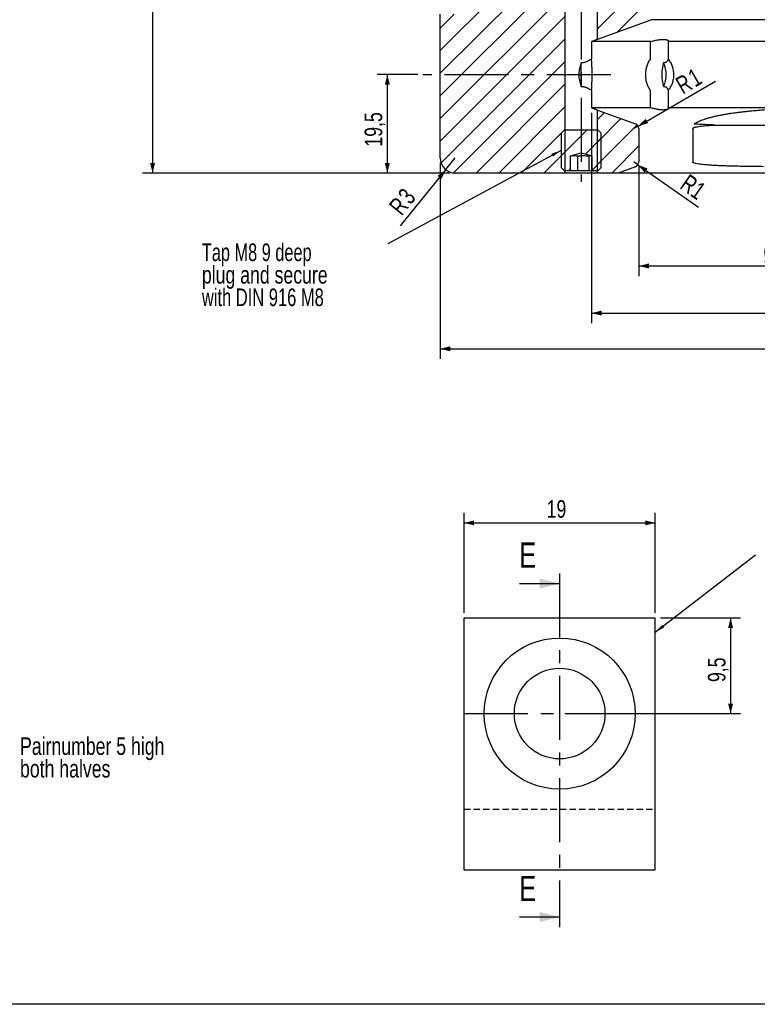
# Model space of a CAD drawing. Header units: millimetres. Extents: x 8 to 862, y 8 to 585.
# Tile 6 of 84: x 195 to 341, y 8 to 204. Entities that reach past the tile are written whole.
import ezdxf

# ---------------------------------------------------------------- set-up
doc = ezdxf.new("R2010")
doc.units = ezdxf.units.MM
doc.linetypes.add('CENTERX2', pattern=[20.32, 12.7, -2.54, 2.54, -2.54])
doc.linetypes.add('HIDDEN', pattern=[1.905, 1.27, -0.635])
for name, color, linetype in [('CENTERLINE', 4, 'CENTERX2'), ('DIMENSIONS', 2, 'Continuous'), ('HATCH', 3, 'Continuous'), ('HIDDEN', 3, 'HIDDEN'), ('TEXT', 2, 'Continuous')]:
    doc.layers.add(name, color=color, linetype=linetype)
doc.layers.add('OUTLINE', color=7, linetype='Continuous', lineweight=25)
doc.styles.add('SLDTEXTSTYLE0', font='TXT', dxfattribs={"width": 0.75})
doc.styles.add('SLDTEXTSTYLE3', font='TXT', dxfattribs={"width": 0.692308})
doc.styles.add('SLDTEXTSTYLE4', font='TXT', dxfattribs={"width": 0.7})
doc.dimstyles.new('SLDDIMSTYLE0', dxfattribs={"dimtxt": 3.5, "dimasz": 2, "dimexe": 0, "dimexo": 0.0625, "dimgap": 0.875, "dimtad": 1, "dimrnd": 1e-09, "dimzin": 12, "dimdsep": 46, "dimtxsty": 'SLDTEXTSTYLE0', "dimsah": 1, "dimcen": 0, "dimadec": 0, "dimazin": 3, "dimtfac": 1, "dimtofl": 0, "dimtmove": 0, "dimatfit": 3, "dimfxl": 0, "dimfrac": 2, "dimtolj": 1, "dimtzin": 12, "dimarcsym": 0})
doc.dimstyles.new('SLDDIMSTYLE1', dxfattribs={"dimtxt": 3.5, "dimasz": 2, "dimexe": 0, "dimexo": 0.0625, "dimgap": 0.875, "dimtad": 1, "dimdec": 0, "dimrnd": 1e-09, "dimzin": 12, "dimdsep": 46, "dimtxsty": 'SLDTEXTSTYLE0', "dimsah": 1, "dimcen": 0.09, "dimadec": 0, "dimazin": 3, "dimtfac": 1, "dimtdec": 0, "dimtofl": 0, "dimtmove": 0, "dimatfit": 3, "dimfxl": 0, "dimfrac": 2, "dimtolj": 1, "dimtzin": 12, "dimarcsym": 0})
doc.dimstyles.new('SLDDIMSTYLE12', dxfattribs={"dimtxt": 3.5, "dimasz": 2, "dimexe": 0, "dimexo": 0.0625, "dimgap": 0.875, "dimtad": 1, "dimdec": 1, "dimrnd": 1e-09, "dimzin": 12, "dimdsep": 46, "dimtxsty": 'SLDTEXTSTYLE0', "dimsah": 1, "dimcen": 0.09, "dimadec": 0, "dimazin": 3, "dimtfac": 1, "dimtdec": 1, "dimtmove": 0, "dimatfit": 0, "dimfxl": 0, "dimfrac": 2, "dimtolj": 1, "dimtzin": 12, "dimarcsym": 0})
doc.dimstyles.new('SLDDIMSTYLE15', dxfattribs={"dimtxt": 3.5, "dimasz": 2, "dimexe": 0, "dimexo": 0.0625, "dimgap": 0.875, "dimtad": 1, "dimdec": 1, "dimrnd": 1e-09, "dimzin": 12, "dimdsep": 46, "dimtxsty": 'SLDTEXTSTYLE0', "dimsah": 1, "dimcen": 0, "dimadec": 0, "dimazin": 3, "dimtfac": 1, "dimtdec": 1, "dimtofl": 0, "dimtmove": 0, "dimatfit": 3, "dimfxl": 0, "dimfrac": 2, "dimtolj": 1, "dimtzin": 12, "dimarcsym": 0})
doc.dimstyles.new('SLDDIMSTYLE16', dxfattribs={"dimtxt": 3.5, "dimasz": 2, "dimexe": 0, "dimexo": 0.0625, "dimgap": 0.875, "dimtad": 1, "dimdec": 1, "dimrnd": 1e-09, "dimzin": 12, "dimdsep": 46, "dimtxsty": 'SLDTEXTSTYLE0', "dimsah": 1, "dimcen": 0.09, "dimadec": 0, "dimazin": 3, "dimtol": 1, "dimtp": 0.02, "dimtm": 0.02, "dimtfac": 1, "dimtofl": 0, "dimtmove": 0, "dimatfit": 3, "dimfxl": 0, "dimfrac": 2, "dimtolj": 1, "dimarcsym": 0})
doc.dimstyles.new('SLDDIMSTYLE19', dxfattribs={"dimtxt": 0.18, "dimasz": 2, "dimexe": 0, "dimexo": 0.0625, "dimgap": 0, "dimtad": 0, "dimtih": 1, "dimtoh": 1, "dimdec": 0, "dimrnd": 1e-09, "dimzin": 0, "dimdsep": 46, "dimtxsty": 'Standard', "dimsah": 1, "dimcen": 0.09, "dimadec": 0, "dimazin": 0, "dimtfac": 2, "dimtdec": 0, "dimtofl": 0, "dimtmove": 0, "dimatfit": 3, "dimfxl": 0, "dimfrac": 2, "dimtolj": 1, "dimtzin": 0, "dimarcsym": 0})
doc.dimstyles.new('SLDDIMSTYLE2', dxfattribs={"dimtxt": 3.5, "dimasz": 2, "dimexe": 0, "dimexo": 0.0625, "dimgap": 0.875, "dimtad": 1, "dimrnd": 1e-09, "dimzin": 12, "dimdsep": 46, "dimtxsty": 'SLDTEXTSTYLE0', "dimsah": 1, "dimcen": 0.09, "dimadec": 0, "dimazin": 3, "dimtfac": 1, "dimtofl": 0, "dimtmove": 0, "dimatfit": 3, "dimfxl": 0, "dimfrac": 2, "dimtolj": 1, "dimtzin": 12, "dimarcsym": 0})
doc.dimstyles.new('SLDDIMSTYLE3', dxfattribs={"dimtxt": 3.5, "dimasz": 2, "dimexe": 0, "dimexo": 0.0625, "dimgap": 0.875, "dimtad": 1, "dimrnd": 1e-09, "dimzin": 12, "dimdsep": 46, "dimtxsty": 'SLDTEXTSTYLE0', "dimsah": 1, "dimcen": 0.09, "dimadec": 0, "dimazin": 3, "dimtol": 1, "dimtp": 0.05, "dimtm": 0.05, "dimtfac": 1, "dimtofl": 0, "dimtmove": 0, "dimatfit": 3, "dimfxl": 0, "dimfrac": 2, "dimtolj": 1, "dimarcsym": 0})
doc.dimstyles.new('SLDDIMSTYLE31', dxfattribs={"dimtxt": 3.5, "dimasz": 2, "dimexe": 0, "dimexo": 0.0625, "dimgap": 0.875, "dimtad": 1, "dimlfac": 0.5, "dimrnd": 1e-09, "dimzin": 12, "dimdsep": 46, "dimtxsty": 'SLDTEXTSTYLE0', "dimsah": 1, "dimcen": 0.09, "dimadec": 0, "dimazin": 3, "dimtfac": 1, "dimtofl": 0, "dimtmove": 0, "dimatfit": 3, "dimfxl": 0, "dimfrac": 2, "dimtolj": 1, "dimtzin": 12, "dimarcsym": 0})
doc.dimstyles.new('SLDDIMSTYLE8', dxfattribs={"dimtxt": 3.5, "dimasz": 2, "dimexe": 0, "dimexo": 0.0625, "dimgap": 0.875, "dimtad": 1, "dimdec": 4, "dimzin": 12, "dimdsep": 46, "dimtxsty": 'SLDTEXTSTYLE0', "dimsah": 1, "dimcen": 0.09, "dimazin": 3, "dimtfac": 1, "dimtofl": 0, "dimtmove": 0, "dimatfit": 3, "dimfxl": 0, "dimfrac": 2, "dimtolj": 1, "dimtzin": 12, "dimarcsym": 0})
doc.dimstyles.new('SLDDIMSTYLE9', dxfattribs={"dimtxt": 3.5, "dimasz": 2, "dimexe": 0, "dimexo": 0.0625, "dimgap": 0.875, "dimtad": 1, "dimrnd": 1e-09, "dimzin": 12, "dimdsep": 46, "dimtxsty": 'SLDTEXTSTYLE0', "dimsah": 1, "dimcen": 0, "dimadec": 0, "dimazin": 3, "dimtfac": 1, "dimtofl": 0, "dimtmove": 0, "dimatfit": 3, "dimfxl": 0, "dimfrac": 2, "dimtolj": 1, "dimtzin": 12, "dimarcsym": 0})

# ---------------------------------------------------------------- blocks, each defined once
blk = doc.blocks.new('_D_12')
at = {"layer": 'DIMENSIONS'}
blk.add_arc((306.21, 346.1), 63.13, 77, 90, dxfattribs=at)
for points in [[(306.21, 409.23), (308.2, 408.7), (308.22, 409.7)], [(320.41, 407.62), (318.56, 408.52), (318.35, 407.55)]]:
    blk.add_solid(points, dxfattribs=at)
at = {"layer": 'DIMENSIONS', "insert": (310.37, 413.71), "char_height": 3.5, "attachment_point": 1, "rotation": 353.5, "style": 'SLDTEXTSTYLE0'}
blk.add_mtext('13°', dxfattribs=at)
blk = doc.blocks.new('_D_18')
at = {"layer": 'DIMENSIONS'}
for p, q in [((273.78, 192.62), (265.7, 192.62)), ((267.7, 192.62), (267.7, 173.09)), ((280.21, 173.09), (265.7, 173.09))]:
    blk.add_line(p, q, dxfattribs=at)
for points in [[(267.7, 192.62), (267.2, 190.62), (268.2, 190.62)], [(267.7, 173.09), (268.2, 175.09), (267.2, 175.09)]]:
    blk.add_solid(points, dxfattribs=at)
at = {"layer": 'DIMENSIONS', "insert": (263.18, 178.33), "char_height": 3.5, "attachment_point": 1, "rotation": 90, "style": 'SLDTEXTSTYLE0'}
blk.add_mtext('19,5', dxfattribs=at)
blk = doc.blocks.new('_D_23')
at = {"layer": 'DIMENSIONS'}
for q in [(332.92, 191.31), (316.66, 181.92)]:
    blk.add_line((317.52, 182.42), q, dxfattribs=at)
blk.add_solid([(317.52, 182.42), (319.51, 182.98), (319.01, 183.85)], dxfattribs=at)
at = {"layer": 'DIMENSIONS', "char_height": 3.5, "attachment_point": 1, "rotation": 30, "style": 'SLDTEXTSTYLE0'}
for s, insert in [('1', (327.08, 193.09)), ('R', (324.63, 191.67))]:
    blk.add_mtext(s, dxfattribs=dict(at, insert=insert))
blk = doc.blocks.new('_D_24')
at = {"layer": 'DIMENSIONS'}
for p, q in [((317.66, 174.29), (317.66, 152.63)), ((390.76, 174.29), (390.76, 152.63)), ((317.66, 154.63), (390.76, 154.63))]:
    blk.add_line(p, q, dxfattribs=at)
for points in [[(317.66, 154.63), (319.66, 154.13), (319.66, 155.13)], [(390.76, 154.63), (388.76, 155.13), (388.76, 154.13)]]:
    blk.add_solid(points, dxfattribs=at)
at = {"layer": 'DIMENSIONS', "attachment_point": 1, "style": 'SLDTEXTSTYLE0'}
for s, insert, char_height in [('%%c', (342.44, 159.14), 3.5), ('73,1', (347.72, 159.14), 3.5), ('±0,02', (358.06, 158.13), 2.5)]:
    blk.add_mtext(s, dxfattribs=dict(at, insert=insert, char_height=char_height))
blk = doc.blocks.new('_D_27')
at = {"layer": 'DIMENSIONS'}
for p, q in [((288.26, 429.83), (219.06, 429.83)), ((221.06, 429.83), (221.06, 173.09)), ((280.21, 173.09), (219.06, 173.09))]:
    blk.add_line(p, q, dxfattribs=at)
for points in [[(221.06, 429.83), (220.56, 427.83), (221.56, 427.83)], [(221.06, 173.09), (221.56, 175.09), (220.56, 175.09)]]:
    blk.add_solid(points, dxfattribs=at)
at = {"layer": 'DIMENSIONS', "attachment_point": 1, "rotation": 90, "style": 'SLDTEXTSTYLE0'}
for s, insert, char_height in [('±0,05', (217.56, 305.26), 2.5), ('256,75', (216.55, 289.75), 3.5)]:
    blk.add_mtext(s, dxfattribs=dict(at, insert=insert, char_height=char_height))
blk = doc.blocks.new('_D_28')
at = {"layer": 'DIMENSIONS'}
for p, q in [((302.96, 211.47), (286.14, 211.47)), ((309.46, 211.47), (302.96, 211.47))]:
    blk.add_line(p, q, dxfattribs=at)
for points in [[(302.96, 211.47), (304.96, 210.97), (304.96, 211.97)], [(309.46, 211.47), (307.46, 211.97), (307.46, 210.97)]]:
    blk.add_solid(points, dxfattribs=at)
at = {"layer": 'DIMENSIONS', "char_height": 3.5, "attachment_point": 1, "style": 'SLDTEXTSTYLE0'}
for s, insert in [('%%c', (287.73, 215.98)), ('6,5', (293.01, 215.98))]:
    blk.add_mtext(s, dxfattribs=dict(at, insert=insert))
blk = doc.blocks.new('_D_34')
at = {"layer": 'DIMENSIONS'}
for q in [(281.21, 176.09), (270.25, 162.61)]:
    blk.add_line((279.32, 173.76), q, dxfattribs=at)
blk.add_solid([(279.32, 173.76), (277.67, 172.52), (278.44, 171.89)], dxfattribs=at)
at = {"layer": 'DIMENSIONS', "char_height": 3.5, "attachment_point": 1, "rotation": 50.8864, "style": 'SLDTEXTSTYLE0'}
for s, insert in [('3', (269.58, 168.85)), ('R', (267.8, 166.65))]:
    blk.add_mtext(s, dxfattribs=dict(at, insert=insert))
blk = doc.blocks.new('_D_37')
at = {"layer": 'DIMENSIONS'}
blk.add_line((281.06, 256.61), (354.21, 256.61), dxfattribs=at)
for points in [[(281.06, 256.61), (283.06, 256.11), (283.06, 257.11)], [(354.21, 256.61), (352.21, 257.11), (352.21, 256.11)]]:
    blk.add_solid(points, dxfattribs=at)
at = {"layer": 'DIMENSIONS', "insert": (323.61, 261.13), "char_height": 3.5, "attachment_point": 1, "style": 'SLDTEXTSTYLE0'}
blk.add_mtext('73,15', dxfattribs=at)
blk = doc.blocks.new('_D_38')
at = {"layer": 'DIMENSIONS'}
for p, q in [((278.21, 175.09), (278.21, 136.18)), ((430.21, 175.09), (430.21, 136.18)), ((278.21, 138.18), (430.21, 138.18))]:
    blk.add_line(p, q, dxfattribs=at)
for points in [[(278.21, 138.18), (280.21, 137.68), (280.21, 138.68)], [(430.21, 138.18), (428.21, 138.68), (428.21, 137.68)]]:
    blk.add_solid(points, dxfattribs=at)
at = {"layer": 'DIMENSIONS', "char_height": 3.5, "attachment_point": 1, "style": 'SLDTEXTSTYLE0'}
for s, insert in [('%%c', (347.69, 142.69)), ('152', (352.97, 142.69))]:
    blk.add_mtext(s, dxfattribs=dict(at, insert=insert))
blk = doc.blocks.new('_D_44')
at = {"layer": 'DIMENSIONS'}
for q in [(316.66, 175.29), (329.5, 166.29)]:
    blk.add_line((317.48, 174.71), q, dxfattribs=at)
blk.add_solid([(317.48, 174.71), (318.83, 173.16), (319.4, 173.98)], dxfattribs=at)
at = {"layer": 'DIMENSIONS', "insert": (327.62, 173.04), "char_height": 3.5, "attachment_point": 1, "rotation": 324.9735, "style": 'SLDTEXTSTYLE0'}
blk.add_mtext('R1', dxfattribs=at)
blk = doc.blocks.new('_D_47')
at = {"layer": 'DIMENSIONS'}
for p, q in [((308.28, 185.06), (308.28, 143.27)), ((400.14, 185.06), (400.14, 143.27)), ((308.28, 145.27), (400.14, 145.27))]:
    blk.add_line(p, q, dxfattribs=at)
for points in [[(308.28, 145.27), (310.28, 144.77), (310.28, 145.77)], [(400.14, 145.27), (398.14, 145.77), (398.14, 144.77)]]:
    blk.add_solid(points, dxfattribs=at)
at = {"layer": 'DIMENSIONS', "char_height": 3.5, "attachment_point": 1, "style": 'SLDTEXTSTYLE0'}
for s, insert in [('%%c', (348.98, 149.78)), ('92', (354.26, 149.83))]:
    blk.add_mtext(s, dxfattribs=dict(at, insert=insert))
blk = doc.blocks.new('SW_NOTE_0_6')
at = {"layer": 'TEXT', "color": 0, "char_height": 3.5, "attachment_point": 1}
for s, insert, style in [('Tap M8 9 deep', (-36.94, 0.08), 'SLDTEXTSTYLE3'), ('plug and secure', (-36.94, -4.39), 'SLDTEXTSTYLE0'), ('with DIN 916 M8', (-36.94, -8.86), 'SLDTEXTSTYLE4')]:
    blk.add_mtext(s, dxfattribs=dict(at, insert=insert, style=style))
blk = doc.blocks.new('SW_NOTE_0_11')
at = {"layer": 'TEXT', "color": 0, "char_height": 3.5, "attachment_point": 1, "style": 'SLDTEXTSTYLE0'}
for s, insert in [('Pairnumber 5 high', (0.58, 4.47)), ('both halves', (0.58, -0.01))]:
    blk.add_mtext(s, dxfattribs=dict(at, insert=insert))
blk = doc.blocks.new('_D_101')
at = {"layer": 'DIMENSIONS'}
for p, q in [((282.94, 85.73), (282.94, 105.61)), ((320.94, 85.73), (320.94, 105.61)), ((282.94, 103.61), (320.94, 103.61))]:
    blk.add_line(p, q, dxfattribs=at)
for points in [[(282.94, 103.61), (284.94, 103.11), (284.94, 104.11)], [(320.94, 103.61), (318.94, 104.11), (318.94, 103.11)]]:
    blk.add_solid(points, dxfattribs=at)
at = {"layer": 'DIMENSIONS', "insert": (299.35, 108.12), "char_height": 3.5, "attachment_point": 1, "style": 'SLDTEXTSTYLE0'}
blk.add_mtext('19', dxfattribs=at)
blk = doc.blocks.new('_D_102')
at = {"layer": 'DIMENSIONS'}
for p, q in [((321.94, 84.73), (337.89, 84.73)), ((335.89, 84.73), (335.89, 65.73)), ((302.94, 65.73), (337.89, 65.73))]:
    blk.add_line(p, q, dxfattribs=at)
for points in [[(335.89, 84.73), (335.39, 82.73), (336.39, 82.73)], [(335.89, 65.73), (336.39, 67.73), (335.39, 67.73)]]:
    blk.add_solid(points, dxfattribs=at)
at = {"layer": 'DIMENSIONS', "insert": (331.38, 72), "char_height": 3.5, "attachment_point": 1, "rotation": 90, "style": 'SLDTEXTSTYLE0'}
blk.add_mtext('9,5', dxfattribs=at)

msp = doc.modelspace()

# ---------------------------------------------------------------- hatches: boundary and pattern name
at = {"layer": 'HATCH'}
h = msp.add_hatch(dxfattribs=at)
h.set_pattern_fill('ANSI31', color=256, angle=3e-322, style=0)
edge = h.paths.add_edge_path(flags=0)
edge.add_line((289.25884, 346.13342), (279.08752, 335.9621))
edge.add_arc((281.20884, 333.84078), 3, 135, 180)
edge.add_line((278.20884, 333.84078), (278.20884, 284.73342))
edge.add_line((278.20884, 284.73342), (284.05884, 284.73342))
edge.add_line((284.05884, 284.73342), (284.05884, 278.53342))
edge.add_line((284.05884, 278.53342), (297.05884, 278.53342))
edge.add_line((297.05884, 278.53342), (299.10177, 275.13342))
edge.add_line((299.10177, 275.13342), (297.05884, 271.73342))
edge.add_line((297.05884, 271.73342), (284.05884, 271.73342))
edge.add_line((284.05884, 271.73342), (284.05884, 204.63342))
edge.add_line((284.05884, 204.63342), (278.20884, 204.63342))
edge.add_line((278.20884, 204.63342), (278.20884, 176.08726))
edge.add_arc((281.20884, 176.08726), 3, 180, 270)
edge.add_line((281.20884, 173.08726), (302.95884, 173.08726))
edge.add_line((302.95884, 173.08726), (302.95884, 429.83342))
edge.add_line((302.95884, 429.83342), (289.25884, 429.83342))
edge.add_line((289.25884, 429.83342), (289.25884, 410.83342))
edge.add_line((289.25884, 410.83342), (289.25884, 346.13342))
h = msp.add_hatch(dxfattribs=at)
h.set_pattern_fill('ANSI31', color=256, angle=3e-322, style=0)
edge = h.paths.add_edge_path(flags=0)
edge.add_line((319.73384, 233.83726), (319.73384, 234.03726))
edge.add_arc((318.02134, 234.03726), 1.7125, 360, 399.966213)
edge.add_arc((320.64634, 236.23726), 1.7125, 180, 219.966213, ccw=False)
edge.add_line((318.93384, 236.23726), (318.93384, 329.35441))
edge.add_arc((315.93384, 329.35441), 3, 0, 17.4590884)
edge.add_line((318.79563, 330.25448), (318.76418, 330.35448))
edge.add_arc((323.53384, 331.85461), 5, 180, 197.4590884, ccw=False)
edge.add_line((318.53384, 331.85461), (318.53384, 336.75441))
edge.add_spline(control_points=[(318.53384, 336.75441), (318.53384, 337.1877), (318.55021, 337.9568), (318.60143, 338.82264), (318.64122, 339.31619), (318.65518, 339.47405), (318.66074, 339.5348)], knot_values=[0, 0, 0, 0, 0.037133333, 0.065933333, 0.074266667, 0.079479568, 0.079479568, 0.079479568, 0.079479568], weights=[1, 1, 1, 1, 1, 1, 1], degree=3, periodic=0)
edge.add_line((318.66074, 339.5348), (309.45884, 340.46779))
edge.add_line((309.45884, 340.46779), (309.45884, 199.63143))
edge.add_line((309.45884, 199.63143), (320.19002, 203.53726))
edge.add_arc((366.53384, 216.03726), 48, 180, 195.0947871, ccw=False)
edge.add_line((318.53384, 216.03726), (318.53384, 221.53726))
edge.add_arc((320.38384, 221.53726), 1.85, 136.397181, 180, ccw=False)
edge.add_arc((317.23384, 224.53726), 2.5, 316.397181, 360)
edge.add_line((319.73384, 224.53726), (319.73384, 224.54337))
edge.add_line((319.73384, 224.54337), (319.63384, 224.54337))
edge.add_line((319.63384, 224.54337), (319.63384, 225.47994))
edge.add_line((319.63384, 225.47994), (319.73384, 225.47994))
edge.add_line((319.73384, 225.47994), (319.73384, 229.26923))
edge.add_line((319.73384, 229.26923), (319.63383, 229.26923))
edge.add_line((319.63383, 229.26923), (319.63384, 230.23593))
edge.add_line((319.63384, 230.23592), (319.73384, 230.23592))
edge.add_line((319.73384, 230.23593), (319.73384, 230.496))
edge.add_line((319.73384, 230.496), (319.63384, 230.496))
edge.add_line((319.63384, 230.496), (319.63384, 233.83726))
edge.add_line((319.63384, 233.83726), (319.73384, 233.83726))
h = msp.add_hatch(dxfattribs=at)
h.set_pattern_fill('ANSI31', color=256, angle=3e-322, style=0)
edge = h.paths.add_edge_path(flags=0)
edge.add_line((309.45884, 185.60181), (309.45884, 173.08726))
edge.add_line((309.45884, 173.08726), (313.53762, 173.08726))
edge.add_line((313.53762, 173.08726), (317.00086, 174.34777))
edge.add_arc((316.65884, 175.28747), 1, 290, 360)
edge.add_line((317.65884, 175.28747), (317.65884, 181.91705))
edge.add_arc((316.65884, 181.91705), 1, 0, 70)
edge.add_line((317.00086, 182.85674), (309.45884, 185.60181))
h = msp.add_hatch(dxfattribs=at)
h.set_pattern_fill('ANSI31', color=256, style=0)
h.paths.add_polyline_path([(302.20884, 180.98726), (302.20884, 174.18726), (302.80884, 173.58726), (304.10295, 173.58726), (304.10295, 176.52299), (306.20884, 177.08726), (308.31473, 176.52299), (308.31473, 173.58726), (309.60884, 173.58726), (310.20884, 174.18726), (310.20884, 180.98726), (309.60884, 181.58726), (302.80884, 181.58726)], flags=0)

# ---------------------------------------------------------------- linework, layer by layer
at = {"layer": 'CENTERLINE'}
for p, q in [((306.20884, 431.85122), (306.20884, 171.35527)), ((312.09156, 192.61662), (274.77956, 192.61662)), ((301.93609, 93.54654), (301.93609, 23.33895)), ((282.93609, 65.73404), (320.93609, 65.73404))]:
    msp.add_line(p, q, dxfattribs=at)
at = {"layer": 'CENTERLINE', "linetype": 'Continuous'}
for p, q in [((293.93609, 91.54654), (301.93609, 91.54654)), ((293.93609, 25.33895), (301.93609, 25.33895))]:
    msp.add_line(p, q, dxfattribs=at)
at = {"layer": 'CENTERLINE'}
for points in [[(301.93609, 91.54654), (297.93609, 92.54654), (297.93609, 90.54654)], [(301.93609, 25.33895), (297.93609, 26.33895), (297.93609, 24.33895)]]:
    msp.add_solid(points, dxfattribs=at)
at = {"layer": 'HIDDEN'}
msp.add_line((282.93609, 46.73404), (320.93609, 46.73404), dxfattribs=at)
at = {"layer": 'OUTLINE'}
for p, q in [((302.95884, 429.83342), (302.95884, 173.08726)), ((309.45884, 199.63143), (309.45884, 340.46779)), ((278.20884, 176.08725), (278.20884, 204.63342)), ((320.19002, 203.53726), (309.45884, 199.63143)), ((354.20884, 203.53726), (320.19002, 203.53726)), ((308.2772, 199.17647), (308.2772, 195.73361)), ((319.95764, 199.17647), (308.2772, 199.17647)), ((319.95764, 195.73361), (319.95764, 199.17647)), ((354.20884, 199.17647), (323.50289, 199.17647)), ((323.50289, 199.17647), (323.50289, 195.73361)), ((306.20884, 190.28478), (306.20884, 194.94847)), ((308.2772, 189.49963), (308.2772, 186.05678)), ((319.95764, 186.05678), (319.95764, 189.49963)), ((323.50289, 189.49963), (323.50289, 186.05678)), ((319.95764, 186.05678), (308.2772, 186.05678)), ((354.20884, 186.05678), (323.50289, 186.05678)), ((309.45884, 173.08726), (309.45884, 185.60181)), ((309.45884, 185.60181), (317.00086, 182.85674)), ((317.65884, 181.91705), (317.65884, 175.28746)), ((328.36409, 181.91705), (328.36409, 175.28746)), ((332.73602, 182.61726), (354.20884, 182.61726)), ((302.20884, 180.98726), (302.80884, 181.58726)), ((302.20884, 180.98726), (302.20884, 174.18726)), ((309.60884, 181.58726), (302.80884, 181.58726)), ((309.60884, 181.58726), (310.20884, 180.98726)), ((310.20884, 174.18726), (310.20884, 180.98726)), ((304.10295, 176.52299), (306.20884, 177.08726)), ((304.10295, 173.58726), (304.10295, 176.52299)), ((305.48573, 176.46846), (305.48573, 173.58726)), ((306.20884, 177.08726), (308.31473, 176.52299)), ((307.74672, 176.46846), (307.74672, 173.58726)), ((308.31473, 176.52299), (308.31473, 173.58726)), ((302.80884, 173.58726), (302.20884, 174.18726)), ((310.20884, 174.18726), (309.60884, 173.58726)), ((317.00086, 174.34778), (313.53763, 173.08726)), ((302.95884, 173.08726), (281.20884, 173.08726)), ((302.80884, 173.58726), (304.10295, 173.58726)), ((309.45884, 173.08726), (302.95884, 173.08726)), ((304.10295, 173.58726), (305.48573, 173.58726)), ((305.48573, 173.58726), (307.74672, 173.58726)), ((307.74672, 173.58726), (308.31473, 173.58726)), ((308.31473, 173.58726), (309.60884, 173.58726)), ((313.53763, 173.08726), (309.45884, 173.08726)), ((354.20884, 173.08726), (313.53763, 173.08726)), ((282.93609, 34.73404), (282.93609, 84.73404)), ((282.93609, 84.73404), (320.93609, 84.73404)), ((320.93609, 34.73404), (320.93609, 84.73404)), ((282.93609, 34.73404), (320.93609, 34.73404)), ((832, 8), (8, 8))]:
    msp.add_line(p, q, dxfattribs=at)
for radius in [15, 9]:
    msp.add_circle((301.93609, 65.73404), radius, dxfattribs=at)
for centre, radius, start, end in [((317.75532, 192.61662), 5.34587, 334.1385845, 25.8614155), ((316.65884, 181.91705), 1, 0, 70), ((281.20884, 176.08726), 3, 180, 270), ((316.65884, 175.28747), 1, 290, 0)]:
    msp.add_arc(centre, radius, start, end, dxfattribs=at)
for points, knots in [([(309.45884, 199.63143), (309.45501, 199.62994), (309.44853, 199.6274), (309.40352, 199.60984), (309.34645, 199.5876), (309.26914, 199.55752), (309.1729, 199.52017), (309.05923, 199.47613), (308.92843, 199.42563), (308.78048, 199.36867), (308.6206, 199.30737), (308.45322, 199.2434), (308.33597, 199.19882), (308.2772, 199.17647)], [0, 0, 0, 0, 0.125113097, 0.211864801, 0.298617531, 0.387821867, 0.477028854, 0.565121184, 0.653215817, 0.743622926, 0.834032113, 0.916805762, 1, 1, 1, 1]), ([(319.95764, 199.17647), (320.07545, 199.21018), (320.31141, 199.27771), (320.66873, 199.36735), (321.02378, 199.44688), (321.3723, 199.51359), (321.70945, 199.56681), (322.02546, 199.60476), (322.31562, 199.62674), (322.57793, 199.63376), (322.81085, 199.62611), (323.01113, 199.60387), (323.17892, 199.56867), (323.31547, 199.52066), (323.41786, 199.46002), (323.48633, 199.38814), (323.51621, 199.31443), (323.52024, 199.24334), (323.50867, 199.19876), (323.50289, 199.17647)], [0, 0, 0, 0, 0.063271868, 0.126728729, 0.189980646, 0.253442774, 0.317119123, 0.380563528, 0.441154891, 0.501952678, 0.562541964, 0.621127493, 0.679898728, 0.738494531, 0.797929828, 0.857543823, 0.916995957, 0.958497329, 1, 1, 1, 1]), ([(308.2772, 195.73361), (308.17398, 195.66668), (307.98742, 195.5457), (307.6887, 195.3747), (307.39448, 195.22757), (307.11378, 195.11347), (306.8543, 195.033), (306.62231, 194.98162), (306.40575, 194.9528), (306.2673, 194.94975), (306.20884, 194.94847)], [0, 0, 0, 0, 0.182982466, 0.330742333, 0.478786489, 0.62628174, 0.726458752, 0.826863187, 0.926888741, 1, 1, 1, 1]), ([(308.2772, 189.49963), (308.28366, 189.5974), (308.29661, 189.79324), (308.31623, 190.13284), (308.33481, 190.50068), (308.35137, 190.89676), (308.36518, 191.31413), (308.37558, 191.74774), (308.38178, 192.19233), (308.38374, 192.64186), (308.38139, 193.09076), (308.37455, 193.53309), (308.36389, 193.96352), (308.34988, 194.37742), (308.33305, 194.76899), (308.31443, 195.1332), (308.2954, 195.45922), (308.28308, 195.64492), (308.2772, 195.73361)], [0, 0, 0, 0, 0.062902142, 0.126004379, 0.18890582, 0.251813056, 0.314921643, 0.377828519, 0.440606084, 0.503585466, 0.566362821, 0.628970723, 0.691778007, 0.754387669, 0.817085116, 0.8799818, 0.942680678, 1, 1, 1, 1]), ([(319.95764, 195.73361), (319.88188, 195.63584), (319.73012, 195.44), (319.5341, 195.1004), (319.36339, 194.73257), (319.22282, 194.33648), (319.11218, 193.91911), (319.03269, 193.48551), (318.98605, 193.04091), (318.97157, 192.59139), (318.98933, 192.14248), (319.04013, 191.70015), (319.12232, 191.26972), (319.23529, 190.85583), (319.3789, 190.46425), (319.55132, 190.10004), (319.74335, 189.77402), (319.88838, 189.58832), (319.95764, 189.49963)], [0, 0, 0, 0, 0.062902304, 0.126004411, 0.188905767, 0.251812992, 0.314921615, 0.377828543, 0.440606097, 0.503584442, 0.566362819, 0.628970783, 0.691778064, 0.7543868, 0.817085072, 0.879981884, 0.942679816, 1, 1, 1, 1]), ([(323.50289, 195.73361), (323.48605, 195.66668), (323.4556, 195.5457), (323.36404, 195.3747), (323.25005, 195.22757), (323.11787, 195.11347), (322.97837, 195.033), (322.84132, 194.98162), (322.70285, 194.9528), (322.6065, 194.94975), (322.56581, 194.94847)], [0, 0, 0, 0, 0.182982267, 0.330742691, 0.478786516, 0.626282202, 0.726458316, 0.826862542, 0.926888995, 1, 1, 1, 1]), ([(323.50289, 189.49963), (323.58779, 189.5974), (323.75786, 189.79324), (323.98163, 190.13284), (324.17862, 190.50068), (324.3426, 190.89676), (324.47277, 191.31413), (324.56698, 191.74774), (324.62238, 192.19233), (324.63963, 192.64186), (324.61855, 193.09076), (324.55807, 193.53309), (324.4608, 193.96352), (324.32803, 194.37742), (324.16061, 194.76899), (323.96186, 195.1332), (323.74292, 195.45922), (323.58047, 195.64492), (323.50289, 195.73361)], [0, 0, 0, 0, 0.062902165, 0.126004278, 0.188905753, 0.251812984, 0.314921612, 0.377828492, 0.440606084, 0.503585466, 0.566362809, 0.628970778, 0.691778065, 0.754387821, 0.817085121, 0.879981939, 0.94268065, 1, 1, 1, 1]), ([(306.20884, 194.94847), (306.15702, 194.79607), (306.0534, 194.4913), (305.9219, 194.02431), (305.81723, 193.54844), (305.74772, 193.04845), (305.72931, 192.52851), (305.76795, 191.98743), (305.8638, 191.44654), (306.01021, 190.87528), (306.13908, 190.49216), (306.20884, 190.28478)], [0, 0, 0, 0, 0.101001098, 0.201984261, 0.304335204, 0.406637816, 0.518395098, 0.630165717, 0.746412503, 0.862728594, 1, 1, 1, 1]), ([(322.56581, 194.94847), (322.53489, 194.82195), (322.47301, 194.56876), (322.37912, 194.14516), (322.2914, 193.67654), (322.22457, 193.15449), (322.2009, 192.62026), (322.22303, 192.10664), (322.28186, 191.62506), (322.36158, 191.17403), (322.45787, 190.7269), (322.52983, 190.43216), (322.56581, 190.28478)], [0, 0, 0, 0, 0.083888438, 0.167880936, 0.277107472, 0.386276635, 0.499236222, 0.612194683, 0.708402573, 0.80464625, 0.90231563, 1, 1, 1, 1]), ([(306.20884, 190.28478), (306.26773, 190.28346), (306.38553, 190.28084), (306.5626, 190.26011), (306.73862, 190.22741), (306.93139, 190.17791), (307.13645, 190.1098), (307.35266, 190.02167), (307.56144, 189.92288), (307.78914, 189.80197), (308.03156, 189.65966), (308.19511, 189.55311), (308.2772, 189.49963)], [0, 0, 0, 0, 0.073637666, 0.147280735, 0.223304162, 0.299343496, 0.400265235, 0.501223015, 0.604878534, 0.708553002, 0.853727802, 1, 1, 1, 1]), ([(322.56581, 190.28478), (322.60679, 190.28346), (322.68877, 190.28084), (322.80338, 190.26011), (322.91086, 190.22741), (323.02078, 190.17791), (323.1281, 190.1098), (323.22957, 190.02167), (323.31585, 189.92288), (323.3961, 189.80197), (323.46461, 189.65966), (323.4901, 189.55311), (323.50289, 189.49963)], [0, 0, 0, 0, 0.073638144, 0.147281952, 0.223304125, 0.299343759, 0.400265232, 0.501223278, 0.6048789, 0.708552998, 0.853727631, 1, 1, 1, 1]), ([(308.2772, 186.05678), (308.34325, 186.03166), (308.47536, 185.98141), (308.65808, 185.91153), (308.82757, 185.84646), (308.97953, 185.7879), (309.1117, 185.73681), (309.22468, 185.69298), (309.31773, 185.65682), (309.39396, 185.62713), (309.44803, 185.60603), (309.45522, 185.60322), (309.45884, 185.60181)], [0, 0, 0, 0, 0.093701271, 0.187399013, 0.28369764, 0.379992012, 0.473805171, 0.567615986, 0.664412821, 0.761207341, 0.879822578, 1, 1, 1, 1]), ([(323.50289, 186.05678), (323.51037, 186.02307), (323.52537, 185.95555), (323.49876, 185.86589), (323.43574, 185.78636), (323.33106, 185.71965), (323.18769, 185.66644), (323.00949, 185.62848), (322.79905, 185.6065), (322.56218, 185.59948), (322.30149, 185.60713), (322.02063, 185.62937), (321.72502, 185.66457), (321.4136, 185.71259), (321.08973, 185.77322), (320.75759, 185.84512), (320.45613, 185.91881), (320.18899, 185.9899), (320.03476, 186.03449), (319.95764, 186.05678)], [0, 0, 0, 0, 0.0632724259, 0.1267289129, 0.1899807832, 0.2534435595, 0.3171197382, 0.380563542, 0.4411557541, 0.5019525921, 0.562541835, 0.6211273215, 0.6798985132, 0.7384944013, 0.7979302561, 0.8575438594, 0.9169956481, 0.9584969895, 1, 1, 1, 1]), ([(328.67673, 182.85674), (328.78443, 182.92654), (328.99996, 183.06622), (329.38582, 183.26731), (329.81609, 183.46217), (330.29969, 183.6522), (330.8367, 183.83727), (331.42781, 184.01713), (332.06538, 184.18964), (332.72579, 184.34935), (333.40313, 184.49706), (334.09158, 184.6336), (334.81315, 184.76403), (335.57345, 184.88946), (336.37263, 185.00966), (337.21023, 185.12445), (338.07716, 185.23268), (338.96906, 185.33403), (339.8845, 185.42849), (340.8217, 185.51622), (341.78145, 185.59742), (342.77114, 185.67276), (343.7902, 185.74202), (344.83754, 185.80497), (345.90149, 185.86099), (347.00891, 185.91134), (348.16014, 185.95532), (349.3546, 185.99223), (350.5603, 186.02104), (351.77352, 186.04152), (352.99053, 186.05437), (353.80302, 186.05598), (354.20884, 186.05678)], [0, 0, 0, 0, 0.033573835, 0.067181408, 0.10078945, 0.134363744, 0.169069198, 0.203811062, 0.238553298, 0.273259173, 0.304591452, 0.335950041, 0.36730881, 0.398641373, 0.43084981, 0.463086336, 0.495323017, 0.527531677, 0.559458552, 0.591412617, 0.623366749, 0.655293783, 0.688128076, 0.720991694, 0.753855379, 0.786689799, 0.822179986, 0.857743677, 0.893344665, 0.928945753, 0.964509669, 1, 1, 1, 1]), ([(328.36409, 181.91705), (328.36458, 181.92352), (328.36574, 181.93848), (328.37714, 181.96496), (328.40362, 181.99834), (328.4455, 182.03185), (328.53495, 182.08228), (328.66698, 182.13847), (328.84307, 182.18877), (329.13955, 182.25633), (329.56194, 182.33771), (330.11925, 182.41291), (330.68971, 182.4706), (331.31397, 182.52297), (331.9933, 182.57396), (332.48844, 182.60282), (332.73602, 182.61726)], [0, 0, 0, 0, 0.003176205, 0.007353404, 0.015069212, 0.028519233, 0.042035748, 0.085185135, 0.128469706, 0.171760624, 0.300597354, 0.429521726, 0.558505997, 0.687424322, 0.84371167, 1, 1, 1, 1]), ([(332.73602, 182.61726), (332.4885, 182.62583), (331.99347, 182.64298), (331.18846, 182.67496), (330.32339, 182.71218), (329.62854, 182.75154), (329.16859, 182.78403), (328.96774, 182.80149), (328.81962, 182.81733), (328.73481, 182.8306), (328.70067, 182.83808), (328.68572, 182.8431), (328.67965, 182.84578), (328.67544, 182.84849), (328.67308, 182.85163), (328.67379, 182.85441), (328.67581, 182.85602), (328.67673, 182.85674)], [0, 0, 0, 0, 0.178453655, 0.356909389, 0.590037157, 0.823169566, 0.877908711, 0.932630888, 0.969972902, 0.982681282, 0.989087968, 0.990718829, 0.992073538, 0.993433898, 0.995028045, 0.997757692, 1, 1, 1, 1]), ([(304.10295, 176.49391), (304.16341, 176.50459), (304.33595, 176.53506), (304.62426, 176.55542), (304.9664, 176.54733), (305.25425, 176.51264), (305.42683, 176.4797), (305.48573, 176.46846)], [0, 0, 0, 0, 0.131676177, 0.375795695, 0.623649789, 0.871551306, 1, 1, 1, 1]), ([(305.48573, 176.46846), (305.6717, 176.49109), (306.04357, 176.53636), (306.60896, 176.55857), (307.17805, 176.53748), (307.55714, 176.49147), (307.74672, 176.46846)], [0, 0, 0, 0, 0.247645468, 0.495209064, 0.74756178, 1, 1, 1, 1]), ([(307.74672, 176.46846), (307.79355, 176.4868), (307.88721, 176.52348), (308.02909, 176.55127), (308.17183, 176.55408), (308.2671, 176.53335), (308.31473, 176.52299)], [0, 0, 0, 0, 0.248543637, 0.497041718, 0.748510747, 1, 1, 1, 1]), ([(342.41494, 174.34778), (342.17568, 174.35002), (341.69704, 174.35452), (340.78538, 174.36456), (339.68568, 174.37878), (338.41128, 174.39956), (337.16296, 174.42511), (336.01542, 174.45475), (334.96466, 174.48733), (334.00571, 174.52307), (333.06926, 174.56633), (332.15698, 174.61911), (331.36684, 174.67634), (330.69092, 174.73559), (330.12098, 174.7971), (329.56332, 174.86998), (329.10973, 174.95137), (328.79947, 175.02912), (328.62483, 175.08508), (328.52136, 175.12921), (328.44586, 175.17325), (328.40371, 175.20593), (328.37715, 175.23957), (328.36574, 175.26603), (328.36458, 175.281), (328.36409, 175.28746)], [0, 0, 0, 0, 0.044469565, 0.088960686, 0.171244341, 0.253596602, 0.335948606, 0.418231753, 0.485908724, 0.553645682, 0.621400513, 0.689133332, 0.756806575, 0.802338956, 0.84787062, 0.893562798, 0.939243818, 0.96212089, 0.973632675, 0.985130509, 0.98986844, 0.994668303, 0.997398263, 0.998876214, 1, 1, 1, 1])]:
    msp.add_open_spline(points, degree=3, knots=knots, dxfattribs=at)

# ---------------------------------------------------------------- block references
at = {"layer": 'TEXT'}
for name, p in [('SW_NOTE_0_6', (267.7994, 159.01639)), ('SW_NOTE_0_11', (194.15056, 56.55738))]:
    msp.add_blockref(name, p, dxfattribs=at)

# ---------------------------------------------------------------- texts
at = {"layer": 'CENTERLINE', "char_height": 5, "attachment_point": 1, "style": 'SLDTEXTSTYLE0'}
for insert in [(293.93609, 99.71729), (293.93609, 33.5097)]:
    msp.add_mtext('E', dxfattribs=dict(at, insert=insert))

# ---------------------------------------------------------------- dimensions: what is measured, and where the dimension line sits
at = {"layer": 'DIMENSIONS'}
dim = msp.add_angular_dim_2l(base=(313.35573, 408.82819), line1=((306.20884, 346.10073), (325.54005, 429.83342)), line2=((306.20884, 431.85122), (306.20884, 171.35527)), dimstyle='SLDDIMSTYLE8', dxfattribs=at)
dim.commit()
dim.dimension.update_dxf_attribs({"geometry": '_D_12', "text_midpoint": (313.35573, 408.82819), "dimtype": 162})
for base, p1, p2, dimstyle, picture, middle in [((221.05884, 173.08726), (289.25884, 429.83342), (281.20884, 173.08726), 'SLDDIMSTYLE3', '_D_27', (221.05884, 301.46034)), ((267.69616, 173.08726), (274.77956, 192.61662), (281.20884, 173.08726), 'SLDDIMSTYLE12', '_D_18', (267.69616, 182.85194)), ((335.89428, 65.73404), (320.93609, 84.73404), (301.93609, 65.73404), 'SLDDIMSTYLE31', '_D_102', (335.89428, 75.23404))]:
    dim = msp.add_linear_dim(base=base, p1=p1, p2=p2, angle=90, dimstyle=dimstyle, dxfattribs=at)
    dim.commit()
    dim.dimension.update_dxf_attribs({"geometry": picture, "text_midpoint": middle, "dimtype": 160})
for base, p1, p2, dimstyle, picture, middle in [((354.20884, 256.61401), (281.05884, 279.63342), (354.20884, 171.08726), 'SLDDIMSTYLE2', '_D_37', (329.42431, 256.61401)), ((320.93609, 103.60823), (282.93609, 84.73404), (320.93609, 84.73404), 'SLDDIMSTYLE31', '_D_101', (301.93609, 103.60823))]:
    dim = msp.add_linear_dim(base=base, p1=p1, p2=p2, dimstyle=dimstyle, dxfattribs=at)
    dim.commit()
    dim.dimension.update_dxf_attribs({"geometry": picture, "text_midpoint": middle, "dimtype": 160})
for base, p1, p2, dimstyle, picture, middle in [((302.95884, 211.46955), (309.45884, 199.63143), (302.95884, 173.08726), 'SLDDIMSTYLE2', '_D_28', (293.59885, 211.46955)), ((400.14048, 145.26847), (308.2772, 186.05678), (400.14048, 186.05678), 'SLDDIMSTYLE1', '_D_47', (354.20884, 145.26847)), ((430.20884, 138.18235), (278.20884, 176.08726), (430.20884, 176.08726), 'SLDDIMSTYLE2', '_D_38', (354.20884, 138.18235)), ((390.75884, 154.6284), (317.65884, 175.28747), (390.75884, 175.28747), 'SLDDIMSTYLE16', '_D_24', (354.20884, 154.6284))]:
    dim = msp.add_linear_dim(base=base, p1=p1, p2=p2, text='%%c<>', dimstyle=dimstyle, dxfattribs=at)
    dim.commit()
    dim.dimension.update_dxf_attribs({"geometry": picture, "text_midpoint": middle, "dimtype": 160})
for center, mpoint, dimstyle, picture, middle in [((316.65884, 181.91705), (317.52486, 182.41705), 'SLDDIMSTYLE15', '_D_23', (329.42432, 189.28721)), ((281.20884, 176.08726), (279.31626, 173.75957), 'SLDDIMSTYLE0', '_D_34', (272.78268, 165.72389)), ((316.65884, 175.28747), (317.47773, 174.71351), 'SLDDIMSTYLE9', '_D_44', (327.51222, 167.68038))]:
    dim = msp.add_radius_dim(center=center, mpoint=mpoint, dimstyle=dimstyle, dxfattribs=at)
    dim.commit()
    dim.dimension.update_dxf_attribs({"geometry": picture, "text_midpoint": middle, "dimtype": 164})

# ---------------------------------------------------------------- leaders
at = {"layer": 'TEXT'}
for points in [[(302.20884, 177.5773), (267.7994, 159.01639)], [(320.93609, 81.89611), (340.82873, 97.239)]]:
    msp.add_leader(points, dimstyle='SLDDIMSTYLE19', dxfattribs=at)

doc.saveas('drawing.dxf')
